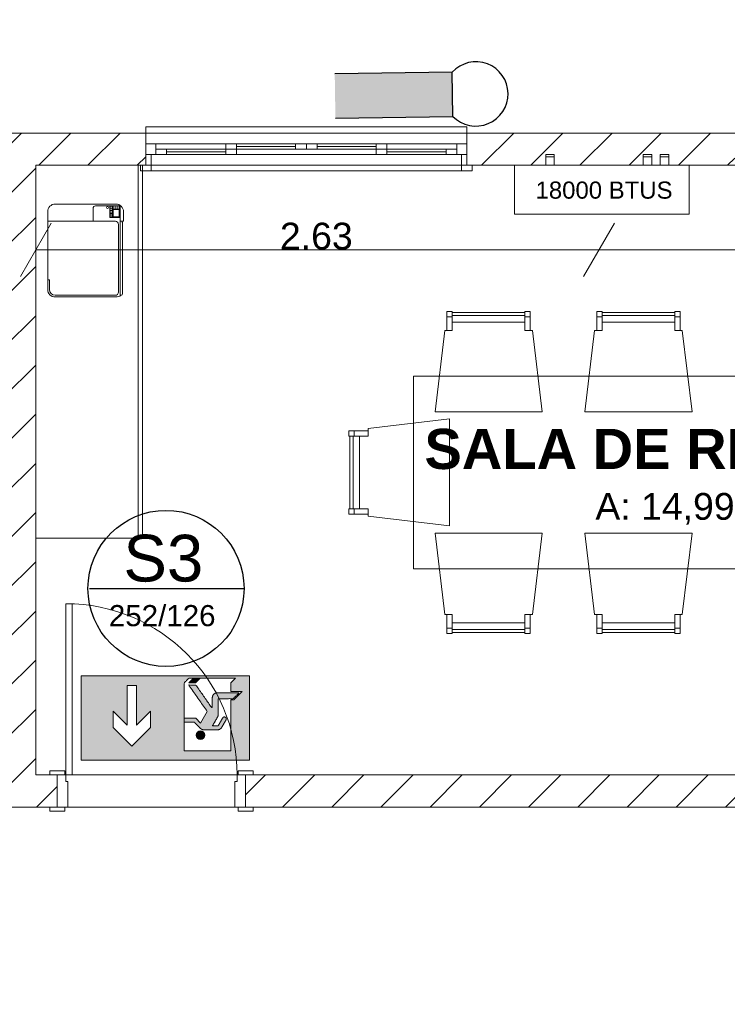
# Model space of a CAD drawing. Header units: millimetres. Extents: x 2826 to 3034, y 1533 to 1590.
# Tile 165 of 248: x 2999.71 to 3003.01, y 1553.04 to 1557.64. Entities that reach past the tile are written whole.
import ezdxf
from ezdxf.enums import TextEntityAlignment as Align

# ---------------------------------------------------------------- set-up
doc = ezdxf.new("R2010")
doc.units = ezdxf.units.MM
doc.linetypes.add('CONTINU', pattern=[0])
doc.layers.add('_Caneta_No__220', color=7, linetype='Continuous', lineweight=15, true_color=0x8a8a8a)
doc.layers.add('ARQ-TXT-1_100', color=10, linetype='Continuous')
doc.layers.add('ILUMINAÇÃO DE EMERGÊNCIA', color=5, linetype='Continuous')
doc.layers.add('C03', color=80, linetype='Continuous', lineweight=13)
doc.styles.add('ESTILO_GERADO_1', font='arialbd.ttf')
doc.styles.add('ESTILO_GERADO_2', font='arial.ttf')
doc.styles.add('style1', font='arial.ttf')
pattern_1 = [(45, (0.02328, 0.61931), (-0.1149048, 0.1149048), [])]
pattern_2 = [(45, (0.02328, 0.61931), (-0.1149048, 0.1149048), [])]

# ---------------------------------------------------------------- blocks, each defined once
blk = doc.blocks.new('SAÍDA EMER CIMA')
at = {"layer": 'C03', "lineweight": 0}
h = blk.add_hatch(color=3, dxfattribs=at)
h.dxf.hatch_style = 1
h.set_gradient(color1=(0, 255, 0), color2=(0, 255, 0), tint=1)
edge = h.paths.add_edge_path(flags=0)
edge.add_spline(control_points=[(2360.5608, 1215.4596), (2360.5608, 1215.3903), (2360.5608, 1215.321)], knot_values=[16.497787, 16.497787, 16.497787, 17.497787, 17.497787, 17.497787], weights=[1, 1, 1], degree=2, periodic=0)
edge.add_spline(control_points=[(2360.5608, 1215.321), (2360.4958, 1215.321), (2360.4308, 1215.321)], knot_values=[17.497787, 17.497787, 17.497787, 18.497787, 18.497787, 18.497787], weights=[1, 1, 1], degree=2, periodic=0)
edge.add_spline(control_points=[(2360.4308, 1215.321), (2360.4056, 1215.2958), (2360.3804, 1215.2707)], knot_values=[18.497787, 18.497787, 18.497787, 19.497787, 19.497787, 19.497787], weights=[1, 1, 1], degree=2, periodic=0)
edge.add_spline(control_points=[(2360.3804, 1215.2707), (2360.4748, 1215.2707), (2360.5692, 1215.2707)], knot_values=[19.497787, 19.497787, 19.497787, 20.497787, 20.497787, 20.497787], weights=[1, 1, 1], degree=2, periodic=0)
edge.add_spline(control_points=[(2360.5692, 1215.2707), (2360.5865, 1215.2707), (2360.5988, 1215.283)], knot_values=[20.497787, 20.497787, 20.497787, 21.283185, 21.283185, 21.283185], weights=[1, 0.92388, 1], degree=2, periodic=0)
edge.add_spline(control_points=[(2360.5988, 1215.283), (2360.6111, 1215.2952), (2360.6111, 1215.3126)], knot_values=[21.283185, 21.283185, 21.283185, 22.068583, 22.068583, 22.068583], weights=[1, 0.92388, 1], degree=2, periodic=0)
edge.add_spline(control_points=[(2360.6111, 1215.3126), (2360.6111, 1215.3528), (2360.6111, 1215.393)], knot_values=[22.068583, 22.068583, 22.068583, 23.068583, 23.068583, 23.068583], weights=[1, 1, 1], degree=2, periodic=0)
edge.add_spline(control_points=[(2360.6111, 1215.393), (2360.6111, 1215.3959), (2360.6139, 1215.3968), (2360.6167, 1215.3977), (2360.6184, 1215.3953)], knot_values=[23.068583, 23.068583, 23.068583, 24.333947, 24.333947, 25.599311, 25.599311, 25.599311], weights=[1, 0.806445, 1, 0.806445, 1], degree=2, periodic=0)
edge.add_spline(control_points=[(2360.6184, 1215.3953), (2360.6856, 1215.2994), (2360.7527, 1215.2036)], knot_values=[25.599311, 25.599311, 25.599311, 26.599311, 26.599311, 26.599311], weights=[1, 1, 1], degree=2, periodic=0)
edge.add_spline(control_points=[(2360.7527, 1215.2036), (2360.7834, 1215.2036), (2360.8141, 1215.2036)], knot_values=[26.599311, 26.599311, 26.599311, 27.599311, 27.599311, 27.599311], weights=[1, 1, 1], degree=2, periodic=0)
edge.add_spline(control_points=[(2360.8141, 1215.2036), (2360.7343, 1215.3176), (2360.6544, 1215.4317)], knot_values=[27.599311, 27.599311, 27.599311, 28.599311, 28.599311, 28.599311], weights=[1, 1, 1], degree=2, periodic=0)
edge.add_line((2360.6544, 1215.4317), (2360.7117, 1215.5308))
edge.add_line((2360.7117, 1215.5308), (2360.7537, 1215.4888))
edge.add_line((2360.7537, 1215.4888), (2360.8544, 1215.4888))
edge.add_spline(control_points=[(2360.8544, 1215.4888), (2360.8544, 1215.5055), (2360.8544, 1215.5223)], knot_values=[3, 3, 3, 4, 4, 4], weights=[1, 1, 1], degree=2, periodic=0)
edge.add_spline(control_points=[(2360.8544, 1215.5223), (2360.811, 1215.5223), (2360.7676, 1215.5223)], knot_values=[4, 4, 4, 5, 5, 5], weights=[1, 1, 1], degree=2, periodic=0)
edge.add_spline(control_points=[(2360.7676, 1215.5223), (2360.7402, 1215.5497), (2360.7128, 1215.5771)], knot_values=[5, 5, 5, 6, 6, 6], weights=[1, 1, 1], degree=2, periodic=0)
edge.add_spline(control_points=[(2360.7128, 1215.5771), (2360.7005, 1215.5894), (2360.6831, 1215.5894)], knot_values=[6, 6, 6, 6.785398, 6.785398, 6.785398], weights=[1, 0.92388, 1], degree=2, periodic=0)
edge.add_spline(control_points=[(2360.6831, 1215.5894), (2360.6247, 1215.5894), (2360.5663, 1215.5894)], knot_values=[6.785398, 6.785398, 6.785398, 7.785398, 7.785398, 7.785398], weights=[1, 1, 1], degree=2, periodic=0)
edge.add_spline(control_points=[(2360.5663, 1215.5894), (2360.5421, 1215.5894), (2360.53, 1215.5685)], knot_values=[7.785398, 7.785398, 7.785398, 8.832596, 8.832596, 8.832596], weights=[1, 0.866025, 1], degree=2, periodic=0)
edge.add_spline(control_points=[(2360.53, 1215.5685), (2360.5113, 1215.5361), (2360.4926, 1215.5038)], knot_values=[8.832596, 8.832596, 8.832596, 9.832596, 9.832596, 9.832596], weights=[1, 1, 1], degree=2, periodic=0)
edge.add_spline(control_points=[(2360.4926, 1215.5038), (2360.4842, 1215.4893), (2360.4988, 1215.4809), (2360.5133, 1215.4725), (2360.5217, 1215.487)], knot_values=[9.832596, 9.832596, 9.832596, 11.403392, 11.403392, 12.974188, 12.974188, 12.974188], weights=[1, 0.707107, 1, 0.707107, 1], degree=2, periodic=0)
edge.add_spline(control_points=[(2360.5217, 1215.487), (2360.5416, 1215.5214), (2360.5615, 1215.5559)], knot_values=[12.974188, 12.974188, 12.974188, 13.974188, 13.974188, 13.974188], weights=[1, 1, 1], degree=2, periodic=0)
edge.add_spline(control_points=[(2360.5615, 1215.5559), (2360.5857, 1215.5559), (2360.6099, 1215.5559)], knot_values=[13.974188, 13.974188, 13.974188, 14.974188, 14.974188, 14.974188], weights=[1, 1, 1], degree=2, periodic=0)
edge.add_spline(control_points=[(2360.6099, 1215.5559), (2360.5881, 1215.5182), (2360.5664, 1215.4806)], knot_values=[14.974188, 14.974188, 14.974188, 15.974188, 15.974188, 15.974188], weights=[1, 1, 1], degree=2, periodic=0)
edge.add_spline(control_points=[(2360.5664, 1215.4806), (2360.5608, 1215.4708), (2360.5608, 1215.4596)], knot_values=[15.974188, 15.974188, 15.974188, 16.497787, 16.497787, 16.497787], weights=[1, 0.965926, 1], degree=2, periodic=0)
h.paths.add_polyline_path([(2360.2907, 1215.1253), (2361.7402, 1215.1253), (2361.7402, 1215.8501), (2360.2907, 1215.8501)])
h.paths.add_polyline_path([(2361.1435, 1215.5693), (2361.3046, 1215.7304), (2361.4656, 1215.5693), (2361.4656, 1215.4284), (2361.3448, 1215.5492), (2361.3448, 1215.2069), (2361.2643, 1215.2069), (2361.2643, 1215.5492), (2361.1435, 1215.4284)], flags=16)
edge = h.paths.add_edge_path(flags=16)
edge.add_spline(control_points=[(2360.8544, 1215.5223), (2360.8544, 1215.5055), (2360.8544, 1215.4888)], knot_values=[3, 3, 3, 4, 4, 4], weights=[1, 1, 1], degree=2, periodic=0)
edge.add_spline(control_points=[(2360.8544, 1215.4888), (2360.8544, 1215.3372), (2360.8544, 1215.1857)], knot_values=[2, 2, 2, 3, 3, 3], weights=[1, 1, 1], degree=2, periodic=0)
edge.add_spline(control_points=[(2360.8544, 1215.1857), (2360.8342, 1215.1656), (2360.8141, 1215.1454)], knot_values=[1, 1, 1, 2, 2, 2], weights=[1, 1, 1], degree=2, periodic=0)
edge.add_spline(control_points=[(2360.8141, 1215.1454), (2360.794, 1215.1454), (2360.7738, 1215.1454)], knot_values=[0, 0, 0, 1, 1, 1], weights=[1, 1, 1], degree=2, periodic=0)
edge.add_line((2360.7738, 1215.1454), (2360.7169, 1215.1454))
edge.add_line((2360.7169, 1215.1454), (2360.4115, 1215.1454))
edge.add_line((2360.4115, 1215.1454), (2360.4517, 1215.1857))
edge.add_line((2360.4517, 1215.1857), (2360.4517, 1215.2602))
edge.add_line((2360.4517, 1215.2602), (2360.3551, 1215.2602))
edge.add_line((2360.3551, 1215.2602), (2360.4264, 1215.3315))
edge.add_line((2360.4264, 1215.3315), (2360.4517, 1215.3315))
edge.add_line((2360.4517, 1215.3315), (2360.4517, 1215.7695))
edge.add_line((2360.4517, 1215.7695), (2360.8544, 1215.7695))
edge.add_line((2360.8544, 1215.7695), (2360.8544, 1215.5223))
edge = h.paths.add_edge_path(flags=0)
edge.add_ellipse((2360.7125, 1215.6356), major_axis=(0.0267, 0.0267), ratio=1, start_angle=0, end_angle=360, ccw=False)
h = blk.add_hatch(color=3, dxfattribs=at)
h.dxf.hatch_style = 1
h.set_gradient(color1=(0, 255, 0), color2=(0, 255, 0), tint=1)
edge = h.paths.add_edge_path()
edge.add_ellipse((2360.7125, 1215.6356), major_axis=(0.0267, 0.0267), ratio=1, start_angle=0, end_angle=360, ccw=False)
h = blk.add_hatch(color=3, dxfattribs=at)
h.dxf.hatch_style = 1
h.set_gradient(color1=(0, 255, 0), color2=(0, 255, 0), tint=1)
edge = h.paths.add_edge_path()
edge.add_line((2360.7117, 1215.5308), (2360.7537, 1215.4888))
edge.add_line((2360.7537, 1215.4888), (2360.8544, 1215.4888))
edge.add_spline(control_points=[(2360.8544, 1215.4888), (2360.8544, 1215.5055), (2360.8544, 1215.5223)], knot_values=[3, 3, 3, 4, 4, 4], weights=[1, 1, 1], degree=2, periodic=0)
edge.add_spline(control_points=[(2360.8544, 1215.5223), (2360.811, 1215.5223), (2360.7676, 1215.5223)], knot_values=[4, 4, 4, 5, 5, 5], weights=[1, 1, 1], degree=2, periodic=0)
edge.add_spline(control_points=[(2360.7676, 1215.5223), (2360.7402, 1215.5497), (2360.7128, 1215.5771)], knot_values=[5, 5, 5, 6, 6, 6], weights=[1, 1, 1], degree=2, periodic=0)
edge.add_spline(control_points=[(2360.7128, 1215.5771), (2360.7005, 1215.5894), (2360.6831, 1215.5894)], knot_values=[6, 6, 6, 6.785398, 6.785398, 6.785398], weights=[1, 0.92388, 1], degree=2, periodic=0)
edge.add_spline(control_points=[(2360.6831, 1215.5894), (2360.6247, 1215.5894), (2360.5663, 1215.5894)], knot_values=[6.785398, 6.785398, 6.785398, 7.785398, 7.785398, 7.785398], weights=[1, 1, 1], degree=2, periodic=0)
edge.add_spline(control_points=[(2360.5663, 1215.5894), (2360.5421, 1215.5894), (2360.53, 1215.5685)], knot_values=[7.785398, 7.785398, 7.785398, 8.832596, 8.832596, 8.832596], weights=[1, 0.866025, 1], degree=2, periodic=0)
edge.add_spline(control_points=[(2360.53, 1215.5685), (2360.5113, 1215.5361), (2360.4926, 1215.5038)], knot_values=[8.832596, 8.832596, 8.832596, 9.832596, 9.832596, 9.832596], weights=[1, 1, 1], degree=2, periodic=0)
edge.add_spline(control_points=[(2360.4926, 1215.5038), (2360.4842, 1215.4893), (2360.4988, 1215.4809), (2360.5133, 1215.4725), (2360.5217, 1215.487)], knot_values=[9.832596, 9.832596, 9.832596, 11.403392, 11.403392, 12.974188, 12.974188, 12.974188], weights=[1, 0.707107, 1, 0.707107, 1], degree=2, periodic=0)
edge.add_spline(control_points=[(2360.5217, 1215.487), (2360.5416, 1215.5214), (2360.5615, 1215.5559)], knot_values=[12.974188, 12.974188, 12.974188, 13.974188, 13.974188, 13.974188], weights=[1, 1, 1], degree=2, periodic=0)
edge.add_spline(control_points=[(2360.5615, 1215.5559), (2360.5857, 1215.5559), (2360.6099, 1215.5559)], knot_values=[13.974188, 13.974188, 13.974188, 14.974188, 14.974188, 14.974188], weights=[1, 1, 1], degree=2, periodic=0)
edge.add_spline(control_points=[(2360.6099, 1215.5559), (2360.5881, 1215.5182), (2360.5664, 1215.4806)], knot_values=[14.974188, 14.974188, 14.974188, 15.974188, 15.974188, 15.974188], weights=[1, 1, 1], degree=2, periodic=0)
edge.add_spline(control_points=[(2360.5664, 1215.4806), (2360.5608, 1215.4708), (2360.5608, 1215.4596)], knot_values=[15.974188, 15.974188, 15.974188, 16.497787, 16.497787, 16.497787], weights=[1, 0.965926, 1], degree=2, periodic=0)
edge.add_spline(control_points=[(2360.5608, 1215.4596), (2360.5608, 1215.3903), (2360.5608, 1215.321)], knot_values=[16.497787, 16.497787, 16.497787, 17.497787, 17.497787, 17.497787], weights=[1, 1, 1], degree=2, periodic=0)
edge.add_spline(control_points=[(2360.5608, 1215.321), (2360.4958, 1215.321), (2360.4308, 1215.321)], knot_values=[17.497787, 17.497787, 17.497787, 18.497787, 18.497787, 18.497787], weights=[1, 1, 1], degree=2, periodic=0)
edge.add_spline(control_points=[(2360.4308, 1215.321), (2360.4056, 1215.2958), (2360.3804, 1215.2707)], knot_values=[18.497787, 18.497787, 18.497787, 19.497787, 19.497787, 19.497787], weights=[1, 1, 1], degree=2, periodic=0)
edge.add_spline(control_points=[(2360.3804, 1215.2707), (2360.4748, 1215.2707), (2360.5692, 1215.2707)], knot_values=[19.497787, 19.497787, 19.497787, 20.497787, 20.497787, 20.497787], weights=[1, 1, 1], degree=2, periodic=0)
edge.add_spline(control_points=[(2360.5692, 1215.2707), (2360.5865, 1215.2707), (2360.5988, 1215.283)], knot_values=[20.497787, 20.497787, 20.497787, 21.283185, 21.283185, 21.283185], weights=[1, 0.92388, 1], degree=2, periodic=0)
edge.add_spline(control_points=[(2360.5988, 1215.283), (2360.6111, 1215.2952), (2360.6111, 1215.3126)], knot_values=[21.283185, 21.283185, 21.283185, 22.068583, 22.068583, 22.068583], weights=[1, 0.92388, 1], degree=2, periodic=0)
edge.add_spline(control_points=[(2360.6111, 1215.3126), (2360.6111, 1215.3528), (2360.6111, 1215.393)], knot_values=[22.068583, 22.068583, 22.068583, 23.068583, 23.068583, 23.068583], weights=[1, 1, 1], degree=2, periodic=0)
edge.add_spline(control_points=[(2360.6111, 1215.393), (2360.6111, 1215.3959), (2360.6139, 1215.3968), (2360.6167, 1215.3977), (2360.6184, 1215.3953)], knot_values=[23.068583, 23.068583, 23.068583, 24.333947, 24.333947, 25.599311, 25.599311, 25.599311], weights=[1, 0.806445, 1, 0.806445, 1], degree=2, periodic=0)
edge.add_spline(control_points=[(2360.6184, 1215.3953), (2360.6856, 1215.2994), (2360.7527, 1215.2036)], knot_values=[25.599311, 25.599311, 25.599311, 26.599311, 26.599311, 26.599311], weights=[1, 1, 1], degree=2, periodic=0)
edge.add_spline(control_points=[(2360.7527, 1215.2036), (2360.7834, 1215.2036), (2360.8141, 1215.2036)], knot_values=[26.599311, 26.599311, 26.599311, 27.599311, 27.599311, 27.599311], weights=[1, 1, 1], degree=2, periodic=0)
edge.add_spline(control_points=[(2360.8141, 1215.2036), (2360.7343, 1215.3176), (2360.6544, 1215.4317)], knot_values=[27.599311, 27.599311, 27.599311, 28.599311, 28.599311, 28.599311], weights=[1, 1, 1], degree=2, periodic=0)
edge.add_line((2360.6544, 1215.4317), (2360.7117, 1215.5308))
h = blk.add_hatch(color=3, dxfattribs=at)
h.dxf.hatch_style = 1
h.set_gradient(color1=(0, 255, 0), color2=(0, 255, 0), tint=1)
h.paths.add_polyline_path([(2360.8141, 1215.1857), (2360.7572, 1215.1857), (2360.7169, 1215.1454), (2360.7738, 1215.1454)])
for points in [[(2360.2907, 1215.1253), (2360.2907, 1215.8501), (2360.2907, 1215.1253), (2361.7402, 1215.1253), (2361.7402, 1215.8501), (2361.7402, 1215.1253)], [(2361.7402, 1215.8501), (2360.2907, 1215.8501)], [(2361.1435, 1215.4284), (2361.2643, 1215.5492), (2361.2643, 1215.2069), (2361.3448, 1215.2069), (2361.3448, 1215.5492), (2361.4656, 1215.4284), (2361.4656, 1215.5693), (2361.3046, 1215.7304), (2361.1435, 1215.5693)]]:
    blk.add_lwpolyline(points, close=True, dxfattribs=at)
for points in [[(2360.8141, 1215.1857), (2360.7738, 1215.1454), (2360.7169, 1215.1454), (2360.4115, 1215.1454), (2360.4517, 1215.1857), (2360.4517, 1215.2602), (2360.3551, 1215.2602), (2360.4264, 1215.3315), (2360.4517, 1215.3315), (2360.4517, 1215.7695), (2360.8544, 1215.7695), (2360.8544, 1215.5223)], [(2360.6544, 1215.4317), (2360.7117, 1215.5308), (2360.7537, 1215.4888), (2360.8544, 1215.4888)], [(2360.8141, 1215.1857), (2360.7572, 1215.1857), (2360.7169, 1215.1454)]]:
    blk.add_lwpolyline(points, dxfattribs=at)
at = {"layer": 'C03', "lineweight": 0, "extrusion": (0, 0, -1)}
blk.add_ellipse((2360.7125, 1215.6356), major_axis=(0.0267, 0.0267), ratio=1, start_param=3.926991, end_param=10.210176, dxfattribs=at)
at = {"layer": 'C03', "lineweight": 0}
blk.add_rational_spline([(2360.7738, 1215.1454), (2360.794, 1215.1454), (2360.8141, 1215.1454), (2360.8342, 1215.1656), (2360.8544, 1215.1857), (2360.8544, 1215.3372), (2360.8544, 1215.4888), (2360.8544, 1215.5055), (2360.8544, 1215.5223), (2360.811, 1215.5223), (2360.7676, 1215.5223), (2360.7402, 1215.5497), (2360.7128, 1215.5771), (2360.7005, 1215.5894), (2360.6831, 1215.5894), (2360.6247, 1215.5894), (2360.5663, 1215.5894), (2360.5421, 1215.5894), (2360.53, 1215.5685), (2360.5113, 1215.5361), (2360.4926, 1215.5038), (2360.4842, 1215.4893), (2360.4988, 1215.4809), (2360.5133, 1215.4725), (2360.5217, 1215.487), (2360.5416, 1215.5214), (2360.5615, 1215.5559), (2360.5857, 1215.5559), (2360.6099, 1215.5559), (2360.5881, 1215.5182), (2360.5664, 1215.4806), (2360.5608, 1215.4708), (2360.5608, 1215.4596), (2360.5608, 1215.3903), (2360.5608, 1215.321), (2360.4958, 1215.321), (2360.4308, 1215.321), (2360.4056, 1215.2958), (2360.3804, 1215.2707), (2360.4748, 1215.2707), (2360.5692, 1215.2707), (2360.5865, 1215.2707), (2360.5988, 1215.283), (2360.6111, 1215.2952), (2360.6111, 1215.3126), (2360.6111, 1215.3528), (2360.6111, 1215.393), (2360.6111, 1215.3959), (2360.6139, 1215.3968), (2360.6167, 1215.3977), (2360.6184, 1215.3953), (2360.6856, 1215.2994), (2360.7527, 1215.2036), (2360.7834, 1215.2036), (2360.8141, 1215.2036), (2360.7343, 1215.3176), (2360.6544, 1215.4317)], [1, 1, 1, 1, 1, 1, 1, 1, 1, 1, 1, 1, 1, 0.923879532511, 1, 1, 1, 0.866025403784, 1, 1, 1, 0.707106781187, 1, 0.707106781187, 1, 1, 1, 1, 1, 1, 1, 0.965925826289, 1, 1, 1, 1, 1, 1, 1, 1, 1, 0.923879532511, 1, 0.923879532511, 1, 1, 1, 0.806444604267, 1, 0.806444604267, 1, 1, 1, 1, 1, 1, 1], degree=2, knots=[0, 0, 0, 1, 1, 2, 2, 3, 3, 4, 4, 5, 5, 6, 6, 6.785398, 6.785398, 7.785398, 7.785398, 8.832596, 8.832596, 9.832596, 9.832596, 11.403392, 11.403392, 12.974188, 12.974188, 13.974188, 13.974188, 14.974188, 14.974188, 15.974188, 15.974188, 16.497787, 16.497787, 17.497787, 17.497787, 18.497787, 18.497787, 19.497787, 19.497787, 20.497787, 20.497787, 21.283185, 21.283185, 22.068583, 22.068583, 23.068583, 23.068583, 24.333947, 24.333947, 25.599311, 25.599311, 26.599311, 26.599311, 27.599311, 27.599311, 28.599311, 28.599311, 28.599311], dxfattribs=at)
blk = doc.blocks.new('ARROWHEAD_2')
at = {"color": 0, "linetype": 'Continuous', "lineweight": 0}
for p, q in [((-0.378, -0.655), (0.378, 0.655)), ((0, 0), (-1, 0))]:
    blk.add_line(p, q, dxfattribs=at)
blk = doc.blocks.new('A$Cdd268059')
at = {"layer": '_Caneta_No__220'}
h = blk.add_hatch(dxfattribs=at)
h.set_pattern_fill('TIJOLO_COMUM_0005', color=256, style=0, pattern_type=2)
h.set_pattern_definition(pattern_1)
h.paths.add_polyline_path([(12.8065, 10.4171), (12.8065, 10.2671), (13.9452, 10.2671), (13.9452, 10.4171)])
h = blk.add_hatch(dxfattribs=at)
h.set_pattern_fill('TIJOLO_COMUM_0005', color=256, style=0, pattern_type=2)
h.set_pattern_definition(pattern_1)
h.paths.add_polyline_path([(15.4452, 10.4171), (15.4452, 10.2671), (16.6963, 10.2671), (16.6963, 10.4171)])
h = blk.add_hatch(dxfattribs=at)
h.set_pattern_fill('TIJOLO_COMUM_0005', color=256, style=0, pattern_type=2)
h.set_pattern_definition(pattern_2)
h.paths.add_polyline_path([(13.4315, 7.4193), (13.4315, 10.2671), (13.2815, 10.2671), (13.2815, 7.4193)])
h = blk.add_hatch(dxfattribs=at)
h.set_pattern_fill('TIJOLO_COMUM_0005', color=256, style=0, pattern_type=2)
h.set_pattern_definition(pattern_2)
h.paths.add_polyline_path([(13.1815, 7.2693), (13.5315, 7.2693), (13.5315, 7.4193), (13.1815, 7.4193)])
h = blk.add_hatch(dxfattribs=at)
h.set_pattern_fill('TIJOLO_COMUM_0005', color=256, style=0, pattern_type=2)
h.set_pattern_definition(pattern_2)
h.paths.add_polyline_path([(14.4115, 7.2693), (18.6963, 7.2693), (18.6963, 7.4193), (14.4115, 7.4193)])
for p, q in [((13.9452, 10.4171), (13.9452, 10.4471)), ((13.9452, 10.4471), (15.4452, 10.4471)), ((15.4452, 10.4471), (15.4452, 10.4171)), ((0.8233, 10.4171), (18.8463, 10.4171)), ((13.9452, 10.4171), (13.9452, 10.3671)), ((13.9452, 10.4171), (15.4452, 10.4171)), ((13.9452, 10.4171), (13.9452, 10.3671)), ((15.4452, 10.4171), (15.4452, 10.3671)), ((15.4452, 10.4171), (15.4452, 10.3671)), ((13.9452, 10.3671), (13.9452, 10.3171)), ((13.9452, 10.3671), (13.9922, 10.3671)), ((13.9452, 10.3671), (13.9452, 10.3171)), ((13.9452, 10.3671), (13.9452, 10.3171)), ((13.9922, 10.3671), (14.3687, 10.3671)), ((13.9922, 10.3671), (13.9922, 10.3171)), ((14.3187, 10.3671), (14.6952, 10.3671)), ((14.3187, 10.3671), (14.3687, 10.3671)), ((14.3187, 10.3421), (14.3187, 10.3671)), ((14.3687, 10.3671), (14.3687, 10.3421)), ((14.3687, 10.3671), (14.6452, 10.3671)), ((14.3687, 10.3546), (14.6452, 10.3546)), ((14.6452, 10.3421), (14.6452, 10.3671)), ((14.6452, 10.3671), (14.6952, 10.3671)), ((14.6952, 10.3671), (15.0717, 10.3671)), ((14.6952, 10.3671), (14.6952, 10.3421)), ((14.6952, 10.3671), (14.7452, 10.3671)), ((14.6952, 10.3421), (14.6952, 10.3671)), ((14.7452, 10.3671), (14.7452, 10.3421)), ((14.7452, 10.3671), (15.0217, 10.3671)), ((14.7452, 10.3546), (15.0217, 10.3546)), ((15.0217, 10.3671), (15.3982, 10.3671)), ((15.0217, 10.3421), (15.0217, 10.3671)), ((15.0217, 10.3671), (15.0717, 10.3671)), ((15.0717, 10.3671), (15.0717, 10.3421)), ((15.3982, 10.3171), (15.3982, 10.3671)), ((15.3982, 10.3671), (15.4452, 10.3671)), ((15.4452, 10.3671), (15.4452, 10.3171)), ((15.4452, 10.3671), (15.4452, 10.3171)), ((15.4452, 10.3671), (15.4452, 10.3171)), ((13.9452, 10.3171), (13.9452, 10.2671)), ((13.9452, 10.2671), (13.9452, 10.3171)), ((13.9452, 10.3171), (13.9702, 10.3171)), ((13.9922, 10.3171), (13.9452, 10.3171)), ((13.9452, 10.3171), (13.9452, 10.2671)), ((13.9452, 10.3171), (13.9452, 10.2671)), ((13.9702, 10.3171), (13.9702, 10.2671)), ((13.9922, 10.3421), (14.0422, 10.3421)), ((13.9922, 10.3171), (13.9922, 10.3421)), ((14.3687, 10.3171), (13.9922, 10.3171)), ((14.0422, 10.3171), (13.9922, 10.3171)), ((14.0422, 10.3421), (14.0422, 10.3171)), ((14.0422, 10.3421), (14.3187, 10.3421)), ((14.0422, 10.3296), (14.3187, 10.3296)), ((14.3187, 10.3171), (14.0422, 10.3171)), ((14.3187, 10.3171), (14.3187, 10.3421)), ((14.3187, 10.3421), (14.3687, 10.3421)), ((14.3687, 10.3421), (14.3187, 10.3421)), ((14.6952, 10.3171), (14.3187, 10.3171)), ((14.3687, 10.3171), (14.3187, 10.3171)), ((14.3687, 10.3421), (14.3687, 10.3171)), ((14.6452, 10.3421), (14.3687, 10.3421)), ((14.6952, 10.3421), (14.6452, 10.3421)), ((14.7452, 10.3421), (14.6952, 10.3421)), ((15.0717, 10.3171), (14.6952, 10.3171)), ((15.0217, 10.3421), (14.7452, 10.3421)), ((15.0717, 10.3421), (15.0217, 10.3421)), ((15.0217, 10.3421), (15.0717, 10.3421)), ((15.0217, 10.3171), (15.0217, 10.3421)), ((15.3982, 10.3171), (15.0217, 10.3171)), ((15.0717, 10.3171), (15.0217, 10.3171)), ((15.0717, 10.3421), (15.0717, 10.3171)), ((15.0717, 10.3421), (15.3482, 10.3421)), ((15.0717, 10.3296), (15.3482, 10.3296)), ((15.3482, 10.3171), (15.0717, 10.3171)), ((15.3482, 10.3171), (15.3482, 10.3421)), ((15.3482, 10.3421), (15.3982, 10.3421)), ((15.3982, 10.3171), (15.3482, 10.3171)), ((15.3982, 10.3421), (15.3982, 10.3171)), ((15.4452, 10.3171), (15.3982, 10.3171)), ((15.4202, 10.2671), (15.4202, 10.3171)), ((15.4202, 10.3171), (15.4452, 10.3171)), ((15.4452, 10.3171), (15.4452, 10.2671)), ((15.4452, 10.3171), (15.4452, 10.2671)), ((15.4452, 10.3171), (15.4452, 10.2671)), ((15.4452, 10.3171), (15.4452, 10.2671)), ((18.6963, 10.2671), (13.4315, 10.2671)), ((13.4315, 10.2671), (13.4315, 7.4193)), ((13.9093, 10.2671), (13.9093, 8.5246)), ((13.9452, 10.2671), (13.9202, 10.2671)), ((13.9202, 10.2421), (13.9202, 10.2671)), ((13.9202, 10.2671), (13.9702, 10.2671)), ((13.9452, 10.2671), (13.9202, 10.2671)), ((13.9452, 10.2671), (13.9202, 10.2671)), ((13.9452, 10.2671), (15.4452, 10.2671)), ((13.9702, 10.2671), (13.9452, 10.2671)), ((13.9702, 10.2671), (13.9702, 10.2421)), ((15.4452, 10.2671), (15.4202, 10.2671)), ((15.4202, 10.2671), (15.4702, 10.2671)), ((15.4202, 10.2421), (15.4202, 10.2671)), ((15.4452, 10.2671), (15.4702, 10.2671)), ((15.4452, 10.2671), (15.4702, 10.2671)), ((15.4452, 10.2671), (15.4702, 10.2671)), ((15.4702, 10.2671), (15.4702, 10.2421)), ((13.9702, 10.2421), (13.9202, 10.2421)), ((13.9702, 10.2421), (15.4202, 10.2421)), ((15.4702, 10.2421), (15.4202, 10.2421)), ((13.8285, 10.078), (13.7112, 10.078)), ((13.7772, 10.078), (13.7772, 10.024)), ((13.7797, 10.064), (13.7797, 10.0765)), ((13.7797, 10.0765), (13.7877, 10.0765)), ((13.7877, 10.0765), (13.7877, 10.064)), ((13.7902, 10.078), (13.7902, 10.024)), ((13.7932, 10.063), (13.7932, 10.078)), ((13.7932, 10.078), (13.8202, 10.078)), ((13.8022, 10.078), (13.8022, 10.063)), ((13.8112, 10.078), (13.8112, 10.063)), ((13.8202, 10.078), (13.8202, 10.063)), ((13.8262, 10.078), (13.8262, 10.006)), ((13.6992, 10.066), (13.6992, 10.006)), ((13.7877, 10.064), (13.7797, 10.064)), ((13.7797, 10.044), (13.7797, 10.056)), ((13.7797, 10.056), (13.7877, 10.056)), ((13.7877, 10.044), (13.7797, 10.044)), ((13.7797, 10.029), (13.7797, 10.041)), ((13.7797, 10.041), (13.7877, 10.041)), ((13.7877, 10.029), (13.7797, 10.029)), ((13.7877, 10.056), (13.7877, 10.044)), ((13.7877, 10.041), (13.7877, 10.029)), ((13.8202, 10.063), (13.7932, 10.063)), ((13.7932, 10.026), (13.7932, 10.061)), ((13.7932, 10.061), (13.8202, 10.061)), ((13.8202, 10.061), (13.8202, 10.026)), ((13.4872, 10.006), (13.8032, 10.006)), ((13.8262, 10.024), (13.7772, 10.024)), ((13.8202, 10.026), (13.7932, 10.026)), ((13.8182, 9.991), (13.8182, 9.675)), ((13.6215, 9.8719), (15.8719, 9.8719)), ((16.2519, 9.8719), (18.5063, 9.8719)), ((13.4952, 9.732), (13.4872, 9.732)), ((13.4952, 9.687), (13.4952, 9.732)), ((13.8032, 9.66), (13.5222, 9.66)), ((15.3766, 9.585), (15.3516, 9.585)), ((15.3516, 9.585), (15.3516, 9.495)), ((15.3766, 9.495), (15.3766, 9.585)), ((15.3766, 9.535), (15.3766, 9.58)), ((15.3766, 9.58), (15.716, 9.58)), ((15.716, 9.495), (15.716, 9.585)), ((15.716, 9.585), (15.741, 9.585)), ((15.716, 9.58), (15.716, 9.535)), ((15.741, 9.585), (15.741, 9.495)), ((16.0766, 9.585), (16.0516, 9.585)), ((16.0516, 9.585), (16.0516, 9.495)), ((16.0766, 9.495), (16.0766, 9.585)), ((16.0766, 9.535), (16.0766, 9.58)), ((16.0766, 9.58), (16.416, 9.58)), ((16.416, 9.495), (16.416, 9.585)), ((16.416, 9.585), (16.441, 9.585)), ((16.416, 9.58), (16.416, 9.535)), ((16.441, 9.585), (16.441, 9.495)), ((15.3516, 9.56), (15.3766, 9.56)), ((15.716, 9.565), (15.3766, 9.565)), ((15.3766, 9.495), (15.3766, 9.535)), ((15.3766, 9.535), (15.716, 9.535)), ((15.716, 9.535), (15.3766, 9.535)), ((15.741, 9.56), (15.716, 9.56)), ((15.716, 9.535), (15.716, 9.495)), ((16.0516, 9.56), (16.0766, 9.56)), ((16.416, 9.565), (16.0766, 9.565)), ((16.0766, 9.495), (16.0766, 9.535)), ((16.0766, 9.535), (16.416, 9.535)), ((16.416, 9.535), (16.0766, 9.535)), ((16.441, 9.56), (16.416, 9.56)), ((16.416, 9.535), (16.416, 9.495)), ((15.2963, 9.115), (15.3416, 9.495)), ((15.3416, 9.495), (15.3766, 9.495)), ((15.3516, 9.495), (15.3766, 9.495)), ((15.716, 9.495), (15.7511, 9.495)), ((15.741, 9.495), (15.716, 9.495)), ((15.7511, 9.495), (15.7963, 9.115)), ((15.9963, 9.115), (16.0416, 9.495)), ((16.0416, 9.495), (16.0766, 9.495)), ((16.0516, 9.495), (16.0766, 9.495)), ((16.416, 9.495), (16.4511, 9.495)), ((16.441, 9.495), (16.416, 9.495)), ((16.4511, 9.495), (16.4963, 9.115)), ((15.1963, 8.3822), (15.1963, 9.2822)), ((15.1963, 9.2822), (18.6963, 9.2822)), ((15.7963, 9.115), (15.2963, 9.115)), ((16.4963, 9.115), (15.9963, 9.115)), ((14.9835, 9.0369), (15.3635, 9.0822)), ((15.3635, 9.0822), (15.3635, 8.5822)), ((14.8935, 9.0018), (14.8935, 9.0268)), ((14.8935, 9.0268), (14.9835, 9.0268)), ((14.9185, 9.0268), (14.9185, 9.0018)), ((14.9835, 9.0018), (14.9835, 9.0369)), ((14.9835, 9.0268), (14.9835, 9.0018)), ((14.9835, 9.0018), (14.8935, 9.0018)), ((14.8985, 8.6625), (14.8985, 9.0018)), ((14.8985, 9.0018), (14.9435, 9.0018)), ((14.9135, 9.0018), (14.9135, 8.6625)), ((14.9435, 8.6625), (14.9435, 9.0018)), ((14.9435, 9.0018), (14.9835, 9.0018)), ((14.9435, 9.0018), (14.9435, 8.6625)), ((14.9835, 8.6625), (14.8935, 8.6625)), ((14.8935, 8.6625), (14.8935, 8.6375)), ((14.9435, 8.6625), (14.8985, 8.6625)), ((14.9185, 8.6375), (14.9185, 8.6625)), ((14.9835, 8.6625), (14.9435, 8.6625)), ((14.9835, 8.6274), (14.9835, 8.6625)), ((14.9835, 8.6375), (14.9835, 8.6625)), ((14.8935, 8.6375), (14.9835, 8.6375)), ((15.3635, 8.5822), (14.9835, 8.6274)), ((15.7963, 8.5493), (15.2963, 8.5493)), ((15.2963, 8.5493), (15.3416, 8.1693)), ((15.7511, 8.1693), (15.7963, 8.5493)), ((16.4963, 8.5493), (15.9963, 8.5493)), ((15.9963, 8.5493), (16.0416, 8.1693)), ((16.4511, 8.1693), (16.4963, 8.5493)), ((18.6963, 8.3822), (15.1963, 8.3822)), ((13.5715, 8.2193), (13.5715, 7.4193)), ((13.6015, 8.2193), (13.5715, 8.2193)), ((13.6015, 7.4193), (13.6015, 8.2193)), ((15.3416, 8.1693), (15.3766, 8.1693)), ((15.3516, 8.1693), (15.3766, 8.1693)), ((15.3516, 8.0793), (15.3516, 8.1693)), ((15.3766, 8.1693), (15.3766, 8.1293)), ((15.3766, 8.1693), (15.3766, 8.0793)), ((15.716, 8.1293), (15.716, 8.1693)), ((15.716, 8.1693), (15.7511, 8.1693)), ((15.741, 8.1693), (15.716, 8.1693)), ((15.716, 8.1693), (15.716, 8.0793)), ((15.741, 8.0793), (15.741, 8.1693)), ((16.0416, 8.1693), (16.0766, 8.1693)), ((16.0516, 8.1693), (16.0766, 8.1693)), ((16.0516, 8.0793), (16.0516, 8.1693)), ((16.0766, 8.1693), (16.0766, 8.1293)), ((16.0766, 8.1693), (16.0766, 8.0793)), ((16.416, 8.1293), (16.416, 8.1693)), ((16.416, 8.1693), (16.4511, 8.1693)), ((16.441, 8.1693), (16.416, 8.1693)), ((16.416, 8.1693), (16.416, 8.0793)), ((16.441, 8.0793), (16.441, 8.1693)), ((15.3516, 8.1043), (15.3766, 8.1043)), ((15.3766, 8.1293), (15.716, 8.1293)), ((15.716, 8.1293), (15.3766, 8.1293)), ((15.3766, 8.1293), (15.3766, 8.0843)), ((15.716, 8.0993), (15.3766, 8.0993)), ((15.716, 8.0843), (15.716, 8.1293)), ((15.741, 8.1043), (15.716, 8.1043)), ((16.0516, 8.1043), (16.0766, 8.1043)), ((16.0766, 8.1293), (16.416, 8.1293)), ((16.416, 8.1293), (16.0766, 8.1293)), ((16.0766, 8.1293), (16.0766, 8.0843)), ((16.416, 8.0993), (16.0766, 8.0993)), ((16.416, 8.0843), (16.416, 8.1293)), ((16.441, 8.1043), (16.416, 8.1043)), ((15.3766, 8.0793), (15.3516, 8.0793)), ((15.3766, 8.0843), (15.716, 8.0843)), ((15.716, 8.0793), (15.741, 8.0793)), ((16.0766, 8.0793), (16.0516, 8.0793)), ((16.0766, 8.0843), (16.416, 8.0843)), ((16.416, 8.0793), (16.441, 8.0793)), ((13.4315, 7.4193), (18.6963, 7.4193)), ((13.4965, 7.4193), (13.4965, 7.4383)), ((13.4965, 7.4383), (13.5665, 7.4383)), ((13.5315, 7.4193), (13.4965, 7.4193)), ((13.5665, 7.4193), (13.4965, 7.4193)), ((13.5315, 7.4193), (13.4965, 7.4193)), ((13.5315, 7.4193), (13.4965, 7.4193)), ((13.5315, 7.2693), (13.5315, 7.4193)), ((13.5315, 7.2693), (13.5315, 7.4193)), ((13.5315, 7.4193), (13.5715, 7.4193)), ((13.5315, 7.2693), (13.5315, 7.4193)), ((13.5315, 7.2693), (13.5315, 7.4193)), ((13.5665, 7.4383), (13.5665, 7.4193)), ((13.5715, 7.4193), (13.5715, 7.3893)), ((13.5715, 7.4193), (13.6015, 7.4193)), ((14.3715, 7.3893), (14.3715, 7.4193)), ((14.3715, 7.4193), (14.4115, 7.4193)), ((14.3765, 7.4383), (14.4465, 7.4383)), ((14.3765, 7.4193), (14.3765, 7.4383)), ((14.4465, 7.4193), (14.3765, 7.4193)), ((14.4115, 7.4193), (14.4465, 7.4193)), ((14.4115, 7.2693), (14.4115, 7.4193)), ((14.4115, 7.4193), (14.4115, 7.2693)), ((14.4115, 7.2693), (14.4115, 7.4193)), ((14.4115, 7.2693), (14.4115, 7.4193)), ((14.4115, 7.4193), (14.4465, 7.4193)), ((14.4115, 7.4193), (14.4465, 7.4193)), ((14.4465, 7.4383), (14.4465, 7.4193)), ((13.5715, 7.3893), (13.5815, 7.3893)), ((13.5815, 7.3893), (13.5815, 7.2693)), ((14.3615, 7.2693), (14.3615, 7.3893)), ((14.3615, 7.3893), (14.3715, 7.3893)), ((18.6963, 7.2693), (4.4708, 7.2693)), ((13.5315, 7.2693), (13.4965, 7.2693)), ((13.4965, 7.2503), (13.4965, 7.2693)), ((13.4965, 7.2693), (13.5665, 7.2693)), ((13.5315, 7.2693), (13.4965, 7.2693)), ((13.5315, 7.2693), (13.4965, 7.2693)), ((13.5815, 7.2693), (13.5315, 7.2693)), ((13.5665, 7.2693), (13.5665, 7.2503)), ((14.4115, 7.2693), (14.3615, 7.2693)), ((14.3765, 7.2693), (14.4465, 7.2693)), ((14.3765, 7.2503), (14.3765, 7.2693)), ((14.4115, 7.2693), (14.4465, 7.2693)), ((14.4115, 7.2693), (14.4465, 7.2693)), ((14.4115, 7.2693), (14.4465, 7.2693)), ((14.4465, 7.2693), (14.4465, 7.2503)), ((13.5665, 7.2503), (13.4965, 7.2503)), ((14.4465, 7.2503), (14.3765, 7.2503))]:
    blk.add_line(p, q, dxfattribs=at)
for points in [[(0.8316, 1.8193), (18.8463, 1.8193), (18.8502, 0.0414), (25.1638, 0.0553), (25.1638, 1.8193), (41.007, 1.8193), (41.007, 17.3869), (31.0212, 17.3869), (31.0212, 11.6171), (18.8463, 11.6171), (18.8463, 10.4171), (0.8316, 10.4171)], [(15.8129, 10.3071), (15.8129, 10.3171), (15.8529, 10.3171), (15.8529, 10.3071)], [(15.8529, 10.2671), (15.8129, 10.2671), (15.8129, 10.3071), (15.8529, 10.3071)], [(16.2679, 10.3071), (16.2679, 10.3171), (16.3079, 10.3171), (16.3079, 10.3071)], [(16.3079, 10.2671), (16.2679, 10.2671), (16.2679, 10.3071), (16.3079, 10.3071)], [(16.3479, 10.3071), (16.3479, 10.3171), (16.3879, 10.3171), (16.3879, 10.3071)], [(16.3879, 10.2671), (16.3479, 10.2671), (16.3479, 10.3071), (16.3879, 10.3071)], [(13.9293, 10.2671), (13.9293, 8.5246), (13.4315, 8.5246), (13.4315, 10.2671)], [(16.4829, 10.2671), (16.4829, 10.0385), (15.6672, 10.0385), (15.6672, 10.2671)]]:
    blk.add_lwpolyline(points, close=True, dxfattribs=at)
for points in [[(13.9452, 10.4171), (12.8065, 10.4171)], [(16.6963, 10.4171), (15.4452, 10.4171)], [(13.4315, 10.2671), (13.9452, 10.2671)], [(13.4315, 7.4193), (13.4315, 10.2671)], [(15.4452, 10.2671), (16.6963, 10.2671)], [(13.5315, 7.4193), (13.4315, 7.4193)], [(18.6963, 7.4193), (14.4115, 7.4193)], [(13.1815, 7.2693), (13.5315, 7.2693)], [(14.4115, 7.2693), (18.6963, 7.2693)]]:
    blk.add_lwpolyline(points, dxfattribs=at)
for points in [[(13.8412, 10.051), (13.8412, 10.006), (13.8262, 10.006), (13.8262, 9.66), (13.8285, 9.66, -0.174158), (13.8062, 9.652), (13.5222, 9.652, -0.414214), (13.4872, 9.687), (13.4872, 10.051, -0.414214), (13.5222, 10.086), (13.8062, 10.086, -0.414214)], [(13.8262, 10.006), (13.8302, 10.006, -0.414214), (13.8362, 10), (13.8362, 9.666, -0.414214), (13.8302, 9.66), (13.8262, 9.66)]]:
    blk.add_lwpolyline(points, format="xyb", close=True, dxfattribs=at)
blk.add_circle((13.7662, 10.0702), 0.005, dxfattribs=at)
for centre, radius, start, end in [((13.7112, 10.066), 0.012, 90, 180), ((13.8032, 9.991), 0.015, 0, 90), ((13.5222, 9.687), 0.027, 180, 270), ((13.8032, 9.675), 0.015, 270, 0), ((13.5715, 7.4193), 0.8, 0, 90)]:
    blk.add_arc(centre, radius, start, end, dxfattribs=at)
at = {"layer": '_Caneta_No__220', "xscale": 0.19, "yscale": 0.19, "zscale": 0.19, "rotation": 180}
for p in [(13.4315, 9.8719), (16.0619, 9.8719)]:
    blk.add_blockref('ARROWHEAD_2', p, dxfattribs=at)
at = {"layer": '_Caneta_No__220', "xscale": 0.19, "yscale": 0.19, "zscale": 0.19}
blk.add_blockref('ARROWHEAD_2', (16.0619, 9.8719), dxfattribs=at)
at = {"layer": '_Caneta_No__220'}
for s, height, style, p in [('18000 BTUS', 0.08, 'ESTILO_GERADO_2', (15.7656, 10.1113)), ('SALA DE REUNIÃO', 0.1875, 'ESTILO_GERADO_1', (15.2467, 8.8485)), ('A: 14,99', 0.125, 'ESTILO_GERADO_2', (16.0449, 8.6113))]:
    blk.add_text(s, height=height, dxfattribs=dict(at, style=style)).set_placement(p)
at = {"layer": '_Caneta_No__220', "insert": (14.7417, 9.9358), "char_height": 0.125, "attachment_point": 5, "style": 'ESTILO_GERADO_2'}
blk.add_mtext('\\A1;2.63', dxfattribs=at)
at = {"layer": '_Caneta_No__220', "style": 'ESTILO_GERADO_2'}
for p in [(34.4309, 10.5457), (35.0309, 10.5457)]:
    blk.add_attdef('txt', text='', height=0.12, dxfattribs=at).set_placement(p, align=Align.MIDDLE_CENTER)
blk.add_attdef('txt', text='', height=0.12, rotation=90, dxfattribs=at).set_placement((1.2958, 6.4033), align=Align.MIDDLE_CENTER)
blk = doc.blocks.new('ILUM.DE EMERGÊNCIA')
blk.add_hatch(color=256).paths.add_polyline_path([(-0.6826, 0.2465), (-0.6826, -0.0166), (0.0155, -0.0166), (0.0155, 0.2465)])
for p, q in [((0.0155, 0.2465), (-0.6826, 0.2465)), ((0.0155, -0.0166), (0.0155, 0.2465)), ((-0.6826, -0.0166), (0.0155, -0.0166))]:
    blk.add_line(p, q)
blk.add_arc((0.1542, 0.115), 0.1912, 223.47812, 136.52188)

msp = doc.modelspace()

# ---------------------------------------------------------------- linework, layer by layer
at = {"layer": 'ARQ-TXT-1_100', "linetype": 'CONTINU'}
msp.add_line((3000.0363, 1554.9842), (3000.7615, 1554.9842), dxfattribs=at)
msp.add_circle((3000.393, 1554.984), 0.3645, dxfattribs=at)

# ---------------------------------------------------------------- block references
at = {"layer": 'C03', "xscale": 0.541905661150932, "yscale": 0.541905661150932, "zscale": 0.541905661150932, "rotation": 180}
msp.add_blockref('SAÍDA EMER CIMA', (4279.8378, 2213.0582), dxfattribs=at)

# ---------------------------------------------------------------- texts
at = {"style": 'style1'}
for s, height, p in [('S3', 0.21837, (3000.1939, 1555.0162)), ('252/126', 0.09866, (3000.1261, 1554.8075))]:
    msp.add_text(s, height=height, dxfattribs=at).set_placement(p)

# ---------------------------------------------------------------- next in the draw order: block references
msp.add_blockref('A$Cdd268059', (2986.3533, 1546.6934))

# ---------------------------------------------------------------- next in the draw order: block references
at = {"layer": 'ILUMINAÇÃO DE EMERGÊNCIA', "color": 251, "xscale": 0.7861180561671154, "yscale": 0.7861180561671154, "zscale": 0.7861180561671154, "rotation": 0.8895132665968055}
msp.add_blockref('ILUM.DE EMERGÊNCIA', (3001.7206, 1557.2018), dxfattribs=at)

doc.saveas('drawing.dxf')
